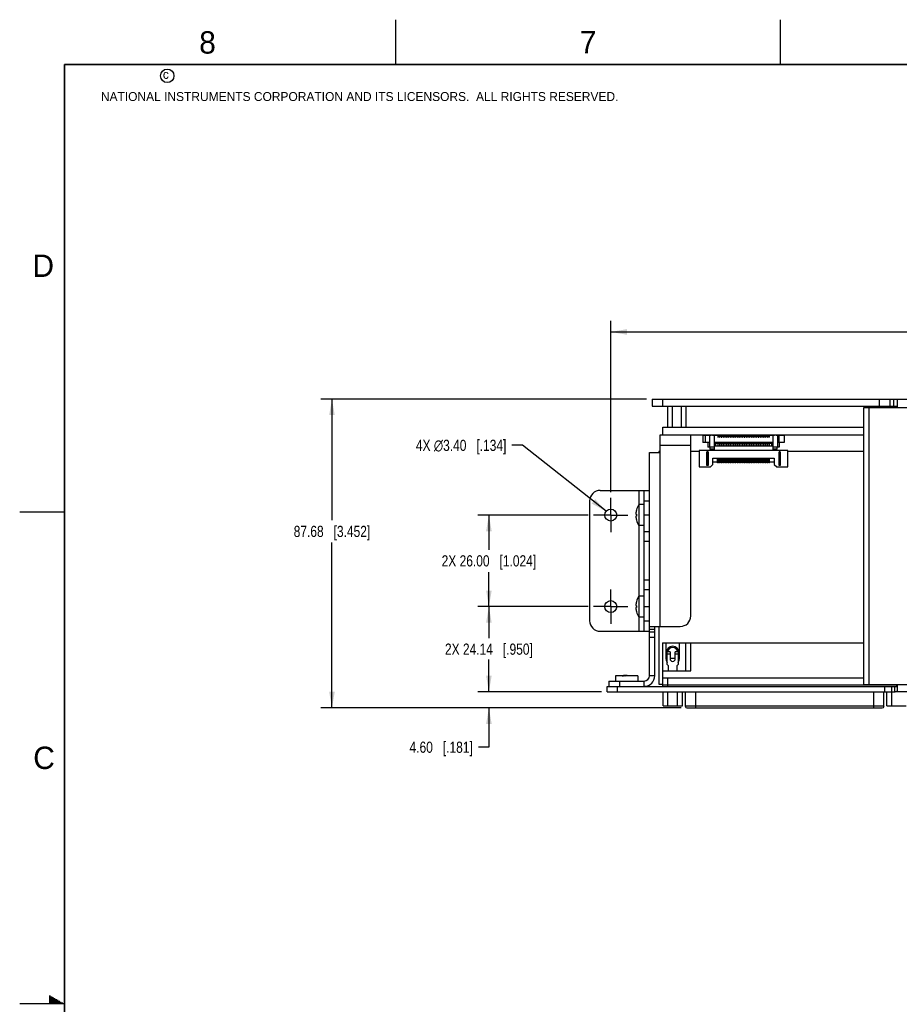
# Model space of a CAD drawing. Header units: inches. Extents: x 0 to 34, y 0 to 22.
# Tile 9 of 53: x 0 to 9.8, y 11 to 22. Entities that reach past the tile are written whole.
import ezdxf

# ---------------------------------------------------------------- set-up
doc = ezdxf.new("R2010")
doc.units = ezdxf.units.IN
doc.header["$LTSCALE"] = 1.87
doc.header["$MEASUREMENT"] = 0
doc.linetypes.add('CENTER', pattern=[0.6, 0.375, -0.075, 0.075, -0.075])
doc.layers.get('0').update_dxf_attribs({"linetype": 'CONTINUOUS'})
doc.layers.add('02___PRT_ALL_AXES', color=7, linetype='CONTINUOUS')
doc.layers.add('DIMENSIONS', color=7, linetype='CONTINUOUS')
doc.styles.get("Standard").update_dxf_attribs({"font": 'txt', "width": 0.8})
doc.styles.add('TEXTSTYLE_2', font='txt')
doc.dimstyles.new('DIMSTYLE_1', dxfattribs={"dimtxt": 0.125, "dimasz": 0.18, "dimexe": 0.125, "dimexo": 0.0625, "dimgap": 0.0625, "dimtad": 0, "dimtih": 1, "dimtoh": 1, "dimzin": 0, "dimdsep": 46, "dimtxsty": 'STANDARD', "dimblk": '_FILLED', "dimblk1": '_FILLED', "dimblk2": '_FILLED', "dimcen": 0.09, "dimazin": 0, "dimtp": 0.01, "dimtm": 0.01, "dimtfac": 1, "dimtofl": 0, "dimtmove": 0, "dimatfit": 3, "dimldrblk": '_FILLED', "dimfxl": 1, "dimtolj": 1, "dimtzin": 0, "dimarcsym": 0})
doc.dimstyles.new('DIMSTYLE_2', dxfattribs={"dimtxt": 0.125, "dimasz": 0.18, "dimexe": 0.125, "dimexo": 0.0625, "dimgap": 0.09, "dimtad": 0, "dimtih": 1, "dimtoh": 1, "dimzin": 0, "dimdsep": 46, "dimtxsty": 'STANDARD', "dimblk": '_FILLED', "dimblk1": '_FILLED', "dimblk2": '_FILLED', "dimcen": 0.09, "dimazin": 0, "dimtp": 0.01, "dimtm": 0.01, "dimtfac": 1, "dimtofl": 0, "dimtmove": 0, "dimatfit": 1, "dimldrblk": '_FILLED', "dimfxl": 1, "dimtolj": 1, "dimtzin": 0, "dimarcsym": 0})

# ---------------------------------------------------------------- blocks, each defined once
blk = doc.blocks.new('_FILLED')
at = {"color": 0, "linetype": 'BYBLOCK'}
blk.add_solid([(0, 0), (-1, 0.174), (-1, -0.174)], dxfattribs=at)
blk = doc.blocks.new('*D1')
at = {"layer": 'DIMENSIONS', "color": 2, "linetype": 'CONTINUOUS'}
for p, q in [((5.241, 14.489), (5.241, 14.849)), ((6.498, 14.489), (5.116, 14.489)), ((7.39, 14.308), (5.116, 14.308)), ((5.241, 14.308), (5.241, 13.869)), ((5.241, 13.869), (5.123, 13.869))]:
    blk.add_line(p, q, dxfattribs=at)
at = {"layer": 'DIMENSIONS', "color": 2, "linetype": 'CONTINUOUS', "xscale": 0.18, "yscale": 0.18, "zscale": 0.18}
for p, rotation in [((5.241, 14.489), 270), ((5.241, 14.308), 90)]:
    blk.add_blockref('_FILLED', p, dxfattribs=dict(at, rotation=rotation))
at = {"layer": 'DIMENSIONS', "color": 2, "linetype": 'CONTINUOUS', "insert": (5.061, 13.931), "char_height": 0.125, "width": 1.125, "attachment_point": 3, "line_spacing_factor": 0.9}
blk.add_mtext('4.60{\\ftxt.shx;\\W1.000000;\\H0.125000; }[.181]', dxfattribs=at)
blk = doc.blocks.new('*D2')
at = {"layer": 'DIMENSIONS', "color": 2, "linetype": 'CONTINUOUS'}
for p, q in [((6.348, 15.44), (5.116, 15.44)), ((5.241, 15.44), (5.241, 15.089)), ((5.241, 14.489), (5.241, 14.839)), ((6.498, 14.489), (5.116, 14.489))]:
    blk.add_line(p, q, dxfattribs=at)
at = {"layer": 'DIMENSIONS', "color": 2, "linetype": 'CONTINUOUS', "xscale": 0.18, "yscale": 0.18, "zscale": 0.18}
for p, rotation in [((5.241, 15.44), 90), ((5.241, 14.489), 270)]:
    blk.add_blockref('_FILLED', p, dxfattribs=dict(at, rotation=rotation))
at = {"layer": 'DIMENSIONS', "color": 2, "linetype": 'CONTINUOUS', "insert": (5.241, 15.027), "char_height": 0.125, "width": 1.525, "attachment_point": 2, "line_spacing_factor": 0.9}
blk.add_mtext('2X 24.14{\\ftxt.shx;\\W1.000000;\\H0.125000; }[.950]', dxfattribs=at)
blk = doc.blocks.new('*D3')
at = {"layer": 'DIMENSIONS', "color": 2, "linetype": 'CONTINUOUS'}
for p, q in [((6.348, 16.463), (5.116, 16.463)), ((5.241, 16.463), (5.241, 16.076)), ((5.241, 15.44), (5.241, 15.826)), ((6.348, 15.44), (5.116, 15.44))]:
    blk.add_line(p, q, dxfattribs=at)
at = {"layer": 'DIMENSIONS', "color": 2, "linetype": 'CONTINUOUS', "xscale": 0.18, "yscale": 0.18, "zscale": 0.18}
for p, rotation in [((5.241, 16.463), 90), ((5.241, 15.44), 270)]:
    blk.add_blockref('_FILLED', p, dxfattribs=dict(at, rotation=rotation))
at = {"layer": 'DIMENSIONS', "color": 2, "linetype": 'CONTINUOUS', "insert": (5.241, 16.014), "char_height": 0.125, "width": 1.625, "attachment_point": 2, "line_spacing_factor": 0.9}
blk.add_mtext('2X 26.00{\\ftxt.shx;\\W1.000000;\\H0.125000; }[1.024]', dxfattribs=at)
blk = doc.blocks.new('*D4')
at = {"layer": 'DIMENSIONS', "color": 2, "linetype": 'CONTINUOUS'}
for p, q in [((7, 17.76), (3.363, 17.76)), ((3.488, 17.76), (3.488, 16.406)), ((3.488, 14.308), (3.488, 16.156)), ((7.39, 14.308), (3.363, 14.308))]:
    blk.add_line(p, q, dxfattribs=at)
at = {"layer": 'DIMENSIONS', "color": 2, "linetype": 'CONTINUOUS', "xscale": 0.18, "yscale": 0.18, "zscale": 0.18}
for p, rotation in [((3.488, 17.76), 90), ((3.488, 14.308), 270)]:
    blk.add_blockref('_FILLED', p, dxfattribs=dict(at, rotation=rotation))
at = {"layer": 'DIMENSIONS', "color": 2, "linetype": 'CONTINUOUS', "insert": (3.488, 16.343), "char_height": 0.125, "width": 1.325, "attachment_point": 2, "line_spacing_factor": 0.9}
blk.add_mtext('87.68{\\ftxt.shx;\\W1.000000;\\H0.125000; }[3.452]', dxfattribs=at)
blk = doc.blocks.new('*D5')
at = {"layer": 'DIMENSIONS', "color": 2, "linetype": 'CONTINUOUS'}
for p, q in [((5.616, 17.243), (5.498, 17.243)), ((6.55, 16.505), (5.616, 17.243))]:
    blk.add_line(p, q, dxfattribs=at)
at = {"layer": 'DIMENSIONS', "color": 2, "linetype": 'CONTINUOUS', "xscale": 0.18, "yscale": 0.18, "zscale": 0.18, "rotation": 321.6789410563}
blk.add_blockref('_FILLED', (6.55, 16.505), dxfattribs=at)
at = {"layer": 'DIMENSIONS', "color": 2, "linetype": 'CONTINUOUS', "insert": (5.436, 17.305), "char_height": 0.125, "width": 1.59167, "attachment_point": 3, "line_spacing_factor": 0.9}
blk.add_mtext('4X \\fgdt;{\\fgdt;n}\\ftxt;3.40{\\ftxt.shx;\\W1.000000;\\H0.125000; }[.134]', dxfattribs=at)
blk = doc.blocks.new('*D6')
at = {"layer": 'DIMENSIONS', "color": 2, "linetype": 'CONTINUOUS'}
for p, q in [((6.602, 16.718), (6.602, 18.635)), ((16.303, 16.718), (16.303, 18.635)), ((6.602, 18.51), (10.527, 18.51)), ((16.303, 18.51), (12.377, 18.51))]:
    blk.add_line(p, q, dxfattribs=at)
at = {"layer": 'DIMENSIONS', "color": 2, "linetype": 'CONTINUOUS', "xscale": 0.18, "yscale": 0.18, "zscale": 0.18, "rotation": 180}
blk.add_blockref('_FILLED', (6.602, 18.51), dxfattribs=at)
at = {"layer": 'DIMENSIONS', "color": 2, "linetype": 'CONTINUOUS', "xscale": 0.18, "yscale": 0.18, "zscale": 0.18}
blk.add_blockref('_FILLED', (16.303, 18.51), dxfattribs=at)
at = {"layer": 'DIMENSIONS', "color": 2, "linetype": 'CONTINUOUS', "insert": (11.452, 18.573), "char_height": 0.125, "width": 1.725, "attachment_point": 2, "line_spacing_factor": 0.9}
blk.add_mtext('2X 246.40{\\ftxt.shx;\\W1.000000;\\H0.125000; }[9.701]', dxfattribs=at)

msp = doc.modelspace()

# ---------------------------------------------------------------- linework, layer by layer
at = {"color": 2, "linetype": 'CONTINUOUS'}
for p, q in [((4.2, 21.5), (4.2, 22)), ((8.5, 21.5), (8.5, 22)), ((0, 16.5), (0.5, 16.5)), ((0.33, 11.09), (0.344, 11.09)), ((0.33, 11.08), (0.361, 11.08)), ((0.33, 11.07), (0.379, 11.07)), ((0.33, 11.06), (0.396, 11.06)), ((0.33, 11.05), (0.413, 11.05)), ((0.33, 11.04), (0.431, 11.04)), ((0.33, 11.03), (0.448, 11.03)), ((0.33, 11.02), (0.465, 11.02)), ((0.33, 11.01), (0.483, 11.01)), ((0.5, 11), (0, 11))]:
    msp.add_line(p, q, dxfattribs=at)
at = {"color": 7, "linetype": 'CONTINUOUS'}
for p, q in [((7.063, 17.76), (7.063, 17.681)), ((7.063, 17.76), (9.762, 17.76)), ((7.181, 17.76), (7.181, 17.681)), ((9.604, 17.681), (9.604, 17.76)), ((9.723, 17.681), (9.723, 17.76)), ((9.762, 17.76), (9.762, 17.681)), ((9.801, 17.76), (10.195, 17.76)), ((9.801, 17.749), (9.801, 17.662)), ((7.236, 17.681), (7.236, 17.445)), ((7.287, 17.681), (7.287, 17.445)), ((7.389, 17.681), (7.389, 17.445)), ((7.441, 17.681), (7.441, 17.445)), ((9.425, 17.662), (9.425, 14.568)), ((10.409, 17.662), (9.425, 17.662)), ((9.484, 17.662), (9.484, 14.568)), ((7.185, 17.36), (7.185, 17.445)), ((7.185, 17.445), (9.425, 17.445)), ((7.153, 15.218), (7.153, 17.36)), ((7.153, 17.36), (9.425, 17.36)), ((7.496, 15.336), (7.496, 17.36)), ((7.631, 17.352), (7.631, 17.274)), ((7.722, 17.352), (7.631, 17.352)), ((7.656, 17.352), (7.656, 17.274)), ((7.666, 17.36), (7.666, 17.352)), ((7.706, 17.352), (7.706, 17.224)), ((7.709, 17.36), (7.709, 17.352)), ((7.722, 17.352), (7.722, 17.36)), ((7.74, 17.36), (7.74, 17.352)), ((7.798, 17.352), (7.74, 17.352)), ((7.757, 17.352), (7.757, 17.187)), ((7.798, 17.36), (7.798, 17.333)), ((7.798, 17.335), (7.802, 17.335)), ((7.802, 17.333), (7.798, 17.333)), ((7.802, 17.36), (7.802, 17.333)), ((7.817, 17.352), (7.802, 17.352)), ((7.817, 17.36), (7.817, 17.333)), ((7.817, 17.335), (7.822, 17.335)), ((7.822, 17.333), (7.817, 17.333)), ((7.822, 17.36), (7.822, 17.333)), ((7.837, 17.352), (7.822, 17.352)), ((7.837, 17.36), (7.837, 17.333)), ((7.837, 17.335), (7.842, 17.335)), ((7.842, 17.333), (7.837, 17.333)), ((7.842, 17.36), (7.842, 17.333)), ((7.857, 17.352), (7.842, 17.352)), ((7.857, 17.36), (7.857, 17.333)), ((7.857, 17.335), (7.861, 17.335)), ((7.861, 17.333), (7.857, 17.333)), ((7.861, 17.36), (7.861, 17.333)), ((7.876, 17.352), (7.861, 17.352)), ((7.876, 17.36), (7.876, 17.333)), ((7.876, 17.335), (7.881, 17.335)), ((7.881, 17.333), (7.876, 17.333)), ((7.881, 17.36), (7.881, 17.333)), ((7.896, 17.352), (7.881, 17.352)), ((7.896, 17.36), (7.896, 17.333)), ((7.896, 17.335), (7.901, 17.335)), ((7.901, 17.333), (7.896, 17.333)), ((7.901, 17.36), (7.901, 17.333)), ((7.916, 17.352), (7.901, 17.352)), ((7.916, 17.36), (7.916, 17.333)), ((7.916, 17.335), (7.921, 17.335)), ((7.921, 17.333), (7.916, 17.333)), ((7.921, 17.36), (7.921, 17.333)), ((7.935, 17.352), (7.921, 17.352)), ((7.935, 17.36), (7.935, 17.333)), ((7.935, 17.335), (7.94, 17.335)), ((7.94, 17.333), (7.935, 17.333)), ((7.94, 17.36), (7.94, 17.333)), ((7.955, 17.352), (7.94, 17.352)), ((7.955, 17.36), (7.955, 17.333)), ((7.955, 17.335), (7.96, 17.335)), ((7.96, 17.333), (7.955, 17.333)), ((7.96, 17.36), (7.96, 17.333)), ((7.975, 17.352), (7.96, 17.352)), ((7.975, 17.36), (7.975, 17.333)), ((7.975, 17.335), (7.98, 17.335)), ((7.98, 17.333), (7.975, 17.333)), ((7.98, 17.36), (7.98, 17.333)), ((7.995, 17.352), (7.98, 17.352)), ((7.995, 17.36), (7.995, 17.333)), ((7.995, 17.335), (7.999, 17.335)), ((7.999, 17.333), (7.995, 17.333)), ((7.999, 17.36), (7.999, 17.333)), ((8.014, 17.352), (7.999, 17.352)), ((8.014, 17.36), (8.014, 17.333)), ((8.014, 17.335), (8.019, 17.335)), ((8.019, 17.333), (8.014, 17.333)), ((8.019, 17.36), (8.019, 17.333)), ((8.034, 17.352), (8.019, 17.352)), ((8.034, 17.36), (8.034, 17.333)), ((8.034, 17.335), (8.039, 17.335)), ((8.039, 17.333), (8.034, 17.333)), ((8.039, 17.36), (8.039, 17.333)), ((8.054, 17.352), (8.039, 17.352)), ((8.054, 17.36), (8.054, 17.333)), ((8.054, 17.335), (8.058, 17.335)), ((8.058, 17.333), (8.054, 17.333)), ((8.058, 17.36), (8.058, 17.333)), ((8.073, 17.352), (8.058, 17.352)), ((8.073, 17.36), (8.073, 17.333)), ((8.073, 17.335), (8.078, 17.335)), ((8.078, 17.333), (8.073, 17.333)), ((8.078, 17.36), (8.078, 17.333)), ((8.093, 17.352), (8.078, 17.352)), ((8.093, 17.36), (8.093, 17.333)), ((8.093, 17.335), (8.098, 17.335)), ((8.098, 17.333), (8.093, 17.333)), ((8.098, 17.36), (8.098, 17.333)), ((8.113, 17.352), (8.098, 17.352)), ((8.113, 17.36), (8.113, 17.333)), ((8.113, 17.335), (8.117, 17.335)), ((8.117, 17.333), (8.113, 17.333)), ((8.117, 17.36), (8.117, 17.333)), ((8.132, 17.352), (8.117, 17.352)), ((8.132, 17.36), (8.132, 17.333)), ((8.132, 17.335), (8.137, 17.335)), ((8.137, 17.333), (8.132, 17.333)), ((8.137, 17.36), (8.137, 17.333)), ((8.152, 17.352), (8.137, 17.352)), ((8.152, 17.36), (8.152, 17.333)), ((8.152, 17.335), (8.157, 17.335)), ((8.157, 17.333), (8.152, 17.333)), ((8.157, 17.36), (8.157, 17.333)), ((8.172, 17.352), (8.157, 17.352)), ((8.166, 17.36), (8.166, 17.352)), ((8.172, 17.36), (8.172, 17.333)), ((8.172, 17.335), (8.176, 17.335)), ((8.176, 17.333), (8.172, 17.333)), ((8.176, 17.36), (8.176, 17.333)), ((8.191, 17.352), (8.176, 17.352)), ((8.191, 17.36), (8.191, 17.333)), ((8.191, 17.335), (8.196, 17.335)), ((8.196, 17.333), (8.191, 17.333)), ((8.196, 17.36), (8.196, 17.333)), ((8.211, 17.352), (8.196, 17.352)), ((8.209, 17.36), (8.209, 17.352)), ((8.211, 17.36), (8.211, 17.333)), ((8.211, 17.335), (8.216, 17.335)), ((8.216, 17.333), (8.211, 17.333)), ((8.216, 17.36), (8.216, 17.333)), ((8.231, 17.352), (8.216, 17.352)), ((8.231, 17.36), (8.231, 17.333)), ((8.231, 17.335), (8.235, 17.335)), ((8.235, 17.333), (8.231, 17.333)), ((8.235, 17.36), (8.235, 17.333)), ((8.25, 17.352), (8.235, 17.352)), ((8.25, 17.36), (8.25, 17.333)), ((8.25, 17.335), (8.255, 17.335)), ((8.255, 17.333), (8.25, 17.333)), ((8.255, 17.36), (8.255, 17.333)), ((8.27, 17.352), (8.255, 17.352)), ((8.27, 17.36), (8.27, 17.333)), ((8.27, 17.335), (8.275, 17.335)), ((8.275, 17.333), (8.27, 17.333)), ((8.275, 17.36), (8.275, 17.333)), ((8.29, 17.352), (8.275, 17.352)), ((8.29, 17.36), (8.29, 17.333)), ((8.29, 17.335), (8.295, 17.335)), ((8.295, 17.333), (8.29, 17.333)), ((8.295, 17.36), (8.295, 17.333)), ((8.309, 17.352), (8.295, 17.352)), ((8.309, 17.36), (8.309, 17.333)), ((8.309, 17.335), (8.314, 17.335)), ((8.314, 17.333), (8.309, 17.333)), ((8.314, 17.36), (8.314, 17.333)), ((8.329, 17.352), (8.314, 17.352)), ((8.329, 17.36), (8.329, 17.333)), ((8.329, 17.335), (8.334, 17.335)), ((8.334, 17.333), (8.329, 17.333)), ((8.334, 17.36), (8.334, 17.333)), ((8.349, 17.352), (8.334, 17.352)), ((8.349, 17.36), (8.349, 17.333)), ((8.349, 17.335), (8.354, 17.335)), ((8.354, 17.333), (8.349, 17.333)), ((8.354, 17.36), (8.354, 17.333)), ((8.369, 17.352), (8.354, 17.352)), ((8.369, 17.36), (8.369, 17.333)), ((8.369, 17.335), (8.373, 17.335)), ((8.373, 17.333), (8.369, 17.333)), ((8.373, 17.36), (8.373, 17.333)), ((8.431, 17.352), (8.373, 17.352)), ((8.414, 17.352), (8.414, 17.187)), ((8.431, 17.352), (8.431, 17.36)), ((8.449, 17.36), (8.449, 17.352)), ((8.54, 17.352), (8.449, 17.352)), ((8.465, 17.352), (8.465, 17.224)), ((8.481, 17.352), (8.481, 17.274)), ((8.54, 17.352), (8.54, 17.274)), ((7.153, 17.173), (7.139, 17.173)), ((7.496, 17.242), (7.153, 17.242)), ((7.591, 17.173), (7.496, 17.173)), ((7.591, 17.185), (7.591, 17.002)), ((7.78, 17.185), (7.591, 17.185)), ((7.706, 17.274), (7.631, 17.274)), ((7.675, 17.171), (7.675, 17.016)), ((7.689, 17.171), (7.675, 17.171)), ((7.677, 17.016), (7.677, 17.171)), ((7.686, 17.274), (7.686, 17.224)), ((7.757, 17.224), (7.686, 17.224)), ((7.687, 17.016), (7.687, 17.171)), ((7.689, 17.171), (7.689, 17.016)), ((7.71, 17.224), (7.71, 17.199)), ((7.757, 17.199), (7.71, 17.199)), ((7.743, 17.185), (7.743, 17.199)), ((8.414, 17.274), (7.757, 17.274)), ((7.757, 17.264), (7.772, 17.264)), ((7.757, 17.236), (8.414, 17.236)), ((7.757, 17.187), (8.414, 17.187)), ((7.767, 17.274), (7.767, 17.264)), ((7.767, 17.266), (7.798, 17.266)), ((7.772, 17.264), (7.772, 17.236)), ((7.78, 17.187), (7.78, 17.185)), ((7.798, 17.274), (7.798, 17.236)), ((7.798, 17.246), (7.802, 17.246)), ((7.802, 17.236), (7.802, 17.274)), ((7.802, 17.266), (7.817, 17.266)), ((7.817, 17.274), (7.817, 17.236)), ((7.817, 17.246), (7.822, 17.246)), ((7.822, 17.236), (7.822, 17.274)), ((7.822, 17.266), (7.837, 17.266)), ((7.837, 17.274), (7.837, 17.236)), ((7.837, 17.246), (7.842, 17.246)), ((7.842, 17.236), (7.842, 17.274)), ((7.842, 17.266), (7.857, 17.266)), ((7.857, 17.274), (7.857, 17.236)), ((7.857, 17.246), (7.861, 17.246)), ((7.861, 17.236), (7.861, 17.274)), ((7.861, 17.266), (7.876, 17.266)), ((7.876, 17.274), (7.876, 17.236)), ((7.876, 17.246), (7.881, 17.246)), ((7.881, 17.236), (7.881, 17.274)), ((7.881, 17.266), (7.896, 17.266)), ((7.896, 17.274), (7.896, 17.236)), ((7.896, 17.246), (7.901, 17.246)), ((7.901, 17.236), (7.901, 17.274)), ((7.901, 17.266), (7.916, 17.266)), ((7.916, 17.274), (7.916, 17.236)), ((7.916, 17.246), (7.921, 17.246)), ((7.921, 17.236), (7.921, 17.274)), ((7.921, 17.266), (7.935, 17.266)), ((7.935, 17.274), (7.935, 17.236)), ((7.935, 17.246), (7.94, 17.246)), ((7.94, 17.236), (7.94, 17.274)), ((7.94, 17.266), (7.955, 17.266)), ((7.955, 17.274), (7.955, 17.236)), ((7.955, 17.246), (7.96, 17.246)), ((7.96, 17.236), (7.96, 17.274)), ((7.96, 17.266), (7.975, 17.266)), ((7.975, 17.274), (7.975, 17.236)), ((7.975, 17.246), (7.98, 17.246)), ((7.98, 17.236), (7.98, 17.274)), ((7.98, 17.266), (7.995, 17.266)), ((7.995, 17.274), (7.995, 17.236)), ((7.995, 17.246), (7.999, 17.246)), ((7.999, 17.236), (7.999, 17.274)), ((7.999, 17.266), (8.014, 17.266)), ((8.014, 17.274), (8.014, 17.236)), ((8.014, 17.246), (8.019, 17.246)), ((8.019, 17.236), (8.019, 17.274)), ((8.019, 17.266), (8.034, 17.266)), ((8.034, 17.274), (8.034, 17.236)), ((8.034, 17.246), (8.039, 17.246)), ((8.039, 17.236), (8.039, 17.274)), ((8.039, 17.266), (8.054, 17.266)), ((8.054, 17.274), (8.054, 17.236)), ((8.054, 17.246), (8.058, 17.246)), ((8.058, 17.236), (8.058, 17.274)), ((8.058, 17.266), (8.073, 17.266)), ((8.073, 17.274), (8.073, 17.236)), ((8.073, 17.246), (8.078, 17.246)), ((8.078, 17.236), (8.078, 17.274)), ((8.078, 17.266), (8.093, 17.266)), ((8.093, 17.274), (8.093, 17.236)), ((8.093, 17.246), (8.098, 17.246)), ((8.098, 17.236), (8.098, 17.274)), ((8.098, 17.266), (8.113, 17.266)), ((8.113, 17.274), (8.113, 17.236)), ((8.113, 17.246), (8.117, 17.246)), ((8.117, 17.236), (8.117, 17.274)), ((8.117, 17.266), (8.132, 17.266)), ((8.132, 17.274), (8.132, 17.236)), ((8.132, 17.246), (8.137, 17.246)), ((8.137, 17.236), (8.137, 17.274)), ((8.137, 17.266), (8.152, 17.266)), ((8.152, 17.274), (8.152, 17.236)), ((8.152, 17.246), (8.157, 17.246)), ((8.157, 17.236), (8.157, 17.274)), ((8.157, 17.266), (8.172, 17.266)), ((8.172, 17.274), (8.172, 17.236)), ((8.172, 17.246), (8.176, 17.246)), ((8.176, 17.236), (8.176, 17.274)), ((8.176, 17.266), (8.191, 17.266)), ((8.191, 17.274), (8.191, 17.236)), ((8.191, 17.246), (8.196, 17.246)), ((8.196, 17.236), (8.196, 17.274)), ((8.196, 17.266), (8.211, 17.266)), ((8.211, 17.274), (8.211, 17.236)), ((8.211, 17.246), (8.216, 17.246)), ((8.216, 17.236), (8.216, 17.274)), ((8.216, 17.266), (8.231, 17.266)), ((8.231, 17.274), (8.231, 17.236)), ((8.231, 17.246), (8.235, 17.246)), ((8.235, 17.236), (8.235, 17.274)), ((8.235, 17.266), (8.25, 17.266)), ((8.25, 17.274), (8.25, 17.236)), ((8.25, 17.246), (8.255, 17.246)), ((8.255, 17.236), (8.255, 17.274)), ((8.255, 17.266), (8.27, 17.266)), ((8.27, 17.274), (8.27, 17.236)), ((8.27, 17.246), (8.275, 17.246)), ((8.275, 17.236), (8.275, 17.274)), ((8.275, 17.266), (8.29, 17.266)), ((8.29, 17.274), (8.29, 17.236)), ((8.29, 17.246), (8.295, 17.246)), ((8.295, 17.236), (8.295, 17.274)), ((8.295, 17.266), (8.309, 17.266)), ((8.309, 17.274), (8.309, 17.236)), ((8.309, 17.246), (8.314, 17.246)), ((8.314, 17.236), (8.314, 17.274)), ((8.314, 17.266), (8.329, 17.266)), ((8.329, 17.274), (8.329, 17.236)), ((8.329, 17.246), (8.334, 17.246)), ((8.334, 17.236), (8.334, 17.274)), ((8.334, 17.266), (8.349, 17.266)), ((8.349, 17.274), (8.349, 17.236)), ((8.349, 17.246), (8.354, 17.246)), ((8.354, 17.236), (8.354, 17.274)), ((8.354, 17.266), (8.369, 17.266)), ((8.357, 17.187), (8.357, 17.189)), ((8.357, 17.189), (8.385, 17.189)), ((8.369, 17.274), (8.369, 17.236)), ((8.369, 17.246), (8.373, 17.246)), ((8.371, 17.189), (8.371, 17.187)), ((8.373, 17.274), (8.373, 17.236)), ((8.373, 17.266), (8.398, 17.266)), ((8.385, 17.187), (8.385, 17.189)), ((8.391, 17.185), (8.391, 17.187)), ((8.58, 17.185), (8.391, 17.185)), ((8.398, 17.274), (8.398, 17.236)), ((8.485, 17.224), (8.414, 17.224)), ((8.461, 17.199), (8.414, 17.199)), ((8.428, 17.199), (8.428, 17.185)), ((8.461, 17.199), (8.461, 17.224)), ((8.54, 17.274), (8.465, 17.274)), ((8.482, 17.171), (8.482, 17.016)), ((8.496, 17.171), (8.482, 17.171)), ((8.484, 17.016), (8.484, 17.171)), ((8.485, 17.274), (8.485, 17.224)), ((8.494, 17.016), (8.494, 17.171)), ((8.496, 17.171), (8.496, 17.016)), ((8.58, 17.002), (8.58, 17.185)), ((9.425, 17.173), (8.58, 17.173)), ((7.035, 14.667), (7.035, 17.163)), ((7.035, 17.163), (7.153, 17.163)), ((7.689, 17.148), (7.675, 17.148)), ((7.677, 17.128), (7.675, 17.128)), ((7.677, 17.059), (7.675, 17.059)), ((7.687, 17.108), (7.677, 17.108)), ((7.687, 17.079), (7.677, 17.079)), ((7.689, 17.128), (7.687, 17.128)), ((7.689, 17.059), (7.687, 17.059)), ((7.743, 17.03), (7.743, 17.1)), ((7.743, 17.1), (8.428, 17.1)), ((7.796, 17.047), (7.796, 17.1)), ((7.804, 17.047), (7.804, 17.1)), ((7.816, 17.047), (7.816, 17.1)), ((7.824, 17.047), (7.824, 17.1)), ((7.835, 17.047), (7.835, 17.1)), ((7.843, 17.047), (7.843, 17.1)), ((7.855, 17.047), (7.855, 17.1)), ((7.863, 17.047), (7.863, 17.1)), ((7.875, 17.047), (7.875, 17.1)), ((7.883, 17.047), (7.883, 17.1)), ((7.895, 17.047), (7.895, 17.1)), ((7.902, 17.047), (7.902, 17.1)), ((7.914, 17.047), (7.914, 17.1)), ((7.922, 17.047), (7.922, 17.1)), ((7.934, 17.047), (7.934, 17.1)), ((7.942, 17.047), (7.942, 17.1)), ((7.954, 17.047), (7.954, 17.1)), ((7.961, 17.047), (7.961, 17.1)), ((7.973, 17.047), (7.973, 17.1)), ((7.981, 17.047), (7.981, 17.1)), ((7.993, 17.047), (7.993, 17.1)), ((8.001, 17.047), (8.001, 17.1)), ((8.013, 17.047), (8.013, 17.1)), ((8.021, 17.047), (8.021, 17.1)), ((8.032, 17.047), (8.032, 17.1)), ((8.04, 17.047), (8.04, 17.1)), ((8.052, 17.047), (8.052, 17.1)), ((8.06, 17.047), (8.06, 17.1)), ((8.072, 17.047), (8.072, 17.1)), ((8.08, 17.047), (8.08, 17.1)), ((8.091, 17.047), (8.091, 17.1)), ((8.099, 17.047), (8.099, 17.1)), ((8.111, 17.047), (8.111, 17.1)), ((8.119, 17.047), (8.119, 17.1)), ((8.131, 17.047), (8.131, 17.1)), ((8.139, 17.047), (8.139, 17.1)), ((8.15, 17.047), (8.15, 17.1)), ((8.158, 17.047), (8.158, 17.1)), ((8.17, 17.047), (8.17, 17.1)), ((8.178, 17.047), (8.178, 17.1)), ((8.19, 17.047), (8.19, 17.1)), ((8.198, 17.047), (8.198, 17.1)), ((8.209, 17.047), (8.209, 17.1)), ((8.217, 17.047), (8.217, 17.1)), ((8.229, 17.047), (8.229, 17.1)), ((8.237, 17.047), (8.237, 17.1)), ((8.249, 17.047), (8.249, 17.1)), ((8.257, 17.047), (8.257, 17.1)), ((8.269, 17.047), (8.269, 17.1)), ((8.276, 17.047), (8.276, 17.1)), ((8.288, 17.047), (8.288, 17.1)), ((8.296, 17.047), (8.296, 17.1)), ((8.308, 17.047), (8.308, 17.1)), ((8.316, 17.047), (8.316, 17.1)), ((8.328, 17.047), (8.328, 17.1)), ((8.335, 17.047), (8.335, 17.1)), ((8.347, 17.047), (8.347, 17.1)), ((8.355, 17.047), (8.355, 17.1)), ((8.367, 17.047), (8.367, 17.1)), ((8.375, 17.047), (8.375, 17.1)), ((8.428, 17.1), (8.428, 17.03)), ((8.496, 17.148), (8.482, 17.148)), ((8.484, 17.128), (8.482, 17.128)), ((8.484, 17.059), (8.482, 17.059)), ((8.494, 17.108), (8.484, 17.108)), ((8.494, 17.079), (8.484, 17.079)), ((8.496, 17.128), (8.494, 17.128)), ((8.496, 17.059), (8.494, 17.059)), ((7.591, 17.002), (7.715, 17.002)), ((7.689, 17.039), (7.675, 17.039)), ((7.689, 17.016), (7.675, 17.016)), ((7.715, 17.002), (7.743, 17.03)), ((7.796, 17.055), (7.743, 17.055)), ((7.804, 17.047), (7.796, 17.047)), ((7.816, 17.055), (7.804, 17.055)), ((7.824, 17.047), (7.816, 17.047)), ((7.835, 17.055), (7.824, 17.055)), ((7.843, 17.047), (7.835, 17.047)), ((7.855, 17.055), (7.843, 17.055)), ((7.863, 17.047), (7.855, 17.047)), ((7.875, 17.055), (7.863, 17.055)), ((7.883, 17.047), (7.875, 17.047)), ((7.895, 17.055), (7.883, 17.055)), ((7.902, 17.047), (7.895, 17.047)), ((7.914, 17.055), (7.902, 17.055)), ((7.922, 17.047), (7.914, 17.047)), ((7.934, 17.055), (7.922, 17.055)), ((7.942, 17.047), (7.934, 17.047)), ((7.954, 17.055), (7.942, 17.055)), ((7.961, 17.047), (7.954, 17.047)), ((7.973, 17.055), (7.961, 17.055)), ((7.981, 17.047), (7.973, 17.047)), ((7.993, 17.055), (7.981, 17.055)), ((8.001, 17.047), (7.993, 17.047)), ((8.013, 17.055), (8.001, 17.055)), ((8.021, 17.047), (8.013, 17.047)), ((8.032, 17.055), (8.021, 17.055)), ((8.04, 17.047), (8.032, 17.047)), ((8.052, 17.055), (8.04, 17.055)), ((8.06, 17.047), (8.052, 17.047)), ((8.072, 17.055), (8.06, 17.055)), ((8.08, 17.047), (8.072, 17.047)), ((8.091, 17.055), (8.08, 17.055)), ((8.099, 17.047), (8.091, 17.047)), ((8.111, 17.055), (8.099, 17.055)), ((8.119, 17.047), (8.111, 17.047)), ((8.131, 17.055), (8.119, 17.055)), ((8.139, 17.047), (8.131, 17.047)), ((8.15, 17.055), (8.139, 17.055)), ((8.158, 17.047), (8.15, 17.047)), ((8.17, 17.055), (8.158, 17.055)), ((8.178, 17.047), (8.17, 17.047)), ((8.19, 17.055), (8.178, 17.055)), ((8.198, 17.047), (8.19, 17.047)), ((8.209, 17.055), (8.198, 17.055)), ((8.217, 17.047), (8.209, 17.047)), ((8.229, 17.055), (8.217, 17.055)), ((8.237, 17.047), (8.229, 17.047)), ((8.249, 17.055), (8.237, 17.055)), ((8.257, 17.047), (8.249, 17.047)), ((8.269, 17.055), (8.257, 17.055)), ((8.276, 17.047), (8.269, 17.047)), ((8.288, 17.055), (8.276, 17.055)), ((8.296, 17.047), (8.288, 17.047)), ((8.308, 17.055), (8.296, 17.055)), ((8.316, 17.047), (8.308, 17.047)), ((8.328, 17.055), (8.316, 17.055)), ((8.335, 17.047), (8.328, 17.047)), ((8.347, 17.055), (8.335, 17.055)), ((8.355, 17.047), (8.347, 17.047)), ((8.367, 17.055), (8.355, 17.055)), ((8.375, 17.047), (8.367, 17.047)), ((8.428, 17.055), (8.375, 17.055)), ((8.428, 17.03), (8.456, 17.002)), ((8.456, 17.002), (8.58, 17.002)), ((8.496, 17.039), (8.482, 17.039)), ((8.496, 17.016), (8.482, 17.016)), ((6.484, 16.739), (7.035, 16.739)), ((6.917, 16.739), (6.917, 16.581)), ((6.976, 15.164), (6.976, 16.739)), ((6.366, 16.621), (6.366, 15.282)), ((6.976, 16.621), (7.035, 16.621)), ((6.889, 16.52), (6.889, 16.52)), ((6.917, 16.581), (6.917, 16.345)), ((6.976, 16.581), (6.917, 16.581)), ((6.884, 16.474), (6.889, 16.474)), ((6.889, 16.453), (6.884, 16.452)), ((6.889, 16.406), (6.889, 16.406)), ((7.035, 16.463), (6.976, 16.463)), ((6.917, 16.345), (6.917, 15.558)), ((6.976, 16.345), (6.917, 16.345)), ((7.035, 16.276), (6.976, 16.276)), ((7.035, 16.166), (6.976, 16.166)), ((7.035, 15.736), (6.976, 15.736)), ((6.917, 15.558), (6.917, 15.321)), ((6.976, 15.558), (6.917, 15.558)), ((7.035, 15.626), (6.976, 15.626)), ((6.884, 15.451), (6.889, 15.45)), ((6.889, 15.429), (6.884, 15.429)), ((6.889, 15.497), (6.889, 15.497)), ((7.035, 15.439), (6.976, 15.439)), ((6.889, 15.383), (6.889, 15.382)), ((6.917, 15.321), (6.917, 15.164)), ((6.976, 15.321), (6.917, 15.321)), ((6.976, 15.282), (7.035, 15.282)), ((7.035, 15.188), (7.094, 15.188)), ((7.044, 15.218), (7.378, 15.218)), ((6.484, 15.164), (7.035, 15.164)), ((7.035, 15.159), (7.094, 15.159)), ((7.035, 15.1), (7.094, 15.1)), ((7.179, 15.037), (7.179, 14.564)), ((7.179, 15.037), (9.425, 15.037)), ((7.221, 14.852), (7.221, 15.037)), ((7.367, 15.037), (7.367, 14.852)), ((7.437, 15.037), (7.437, 14.724)), ((7.497, 14.724), (7.497, 15.037)), ((7.233, 14.793), (7.233, 14.935)), ((7.264, 14.935), (7.233, 14.935)), ((7.233, 14.912), (7.264, 14.912)), ((7.264, 14.935), (7.264, 14.857)), ((7.323, 14.857), (7.323, 14.935)), ((7.355, 14.935), (7.323, 14.935)), ((7.323, 14.912), (7.355, 14.912)), ((7.355, 14.935), (7.355, 14.793)), ((7.233, 14.793), (7.247, 14.779)), ((7.247, 14.724), (7.247, 14.779)), ((7.341, 14.779), (7.355, 14.793)), ((7.341, 14.779), (7.341, 14.724)), ((6.655, 14.667), (6.655, 14.607)), ((6.903, 14.667), (6.655, 14.667)), ((6.731, 14.667), (6.735, 14.671)), ((6.731, 14.667), (6.731, 14.667)), ((6.731, 14.667), (6.732, 14.667)), ((6.735, 14.671), (6.824, 14.671)), ((6.787, 14.669), (6.752, 14.669)), ((6.753, 14.667), (6.787, 14.669)), ((6.771, 14.667), (6.787, 14.669)), ((6.828, 14.667), (6.824, 14.671)), ((6.903, 14.667), (6.903, 14.607)), ((7.094, 14.667), (7.035, 14.667)), ((7.179, 14.724), (7.497, 14.724)), ((7.179, 14.643), (9.425, 14.643)), ((7.238, 14.548), (7.238, 14.643)), ((6.561, 14.489), (6.561, 14.548)), ((6.582, 14.607), (6.582, 14.548)), ((6.582, 14.607), (6.976, 14.607)), ((6.679, 14.489), (6.679, 14.548)), ((6.7, 14.607), (6.7, 14.548)), ((6.976, 14.548), (6.976, 14.607)), ((7.139, 14.573), (7.179, 14.573)), ((7.179, 14.564), (7.179, 14.548)), ((7.179, 14.564), (9.801, 14.564)), ((9.425, 14.568), (10.409, 14.568)), ((9.663, 14.489), (9.663, 14.548)), ((9.742, 14.489), (9.742, 14.548)), ((9.772, 14.548), (9.772, 14.489)), ((9.801, 14.568), (9.801, 14.498)), ((6.561, 14.489), (9.772, 14.489)), ((7.186, 14.33), (7.186, 14.489)), ((7.24, 14.33), (7.24, 14.489)), ((7.348, 14.33), (7.348, 14.489)), ((7.402, 14.33), (7.402, 14.489)), ((7.433, 14.489), (7.433, 14.328)), ((7.551, 14.308), (7.551, 14.489)), ((9.536, 14.489), (9.536, 14.308)), ((9.654, 14.328), (9.654, 14.489)), ((9.686, 14.33), (9.686, 14.489)), ((9.741, 14.33), (9.741, 14.489)), ((10.195, 14.489), (9.801, 14.489)), ((7.186, 14.33), (7.402, 14.33)), ((9.654, 14.328), (7.433, 14.328)), ((7.453, 14.308), (9.635, 14.308)), ((9.686, 14.33), (9.902, 14.33))]:
    msp.add_line(p, q, dxfattribs=at)
at = {"color": 3, "linetype": 'CONTINUOUS'}
for p, q in [((7.063, 17.681), (9.801, 17.681)), ((7.094, 14.667), (7.094, 15.188)), ((6.561, 14.548), (9.801, 14.548))]:
    msp.add_line(p, q, dxfattribs=at)
at = {"color": 7, "linetype": 'CONTINUOUS', "const_width": 0.02}
for points in [[(0.5, 21.5), (0.5, 0.5)], [(33.5, 21.5), (0.5, 21.5)]]:
    msp.add_lwpolyline(points, dxfattribs=at)
at = {"color": 2, "linetype": 'CONTINUOUS'}
msp.add_circle((1.648, 21.373), 0.0754, dxfattribs=at)
at = {"color": 7, "linetype": 'CONTINUOUS'}
for centre, radius, start, end in [((6.484, 16.621), 0.118, 90, 180), ((7.099, 16.463), 0.217, 167.7126, 168.365), ((7.099, 16.463), 0.217, 166.8989, 167.7125), ((7.099, 16.463), 0.217, 164.7844, 166.3193), ((7.099, 16.463), 0.217, 166.3193, 166.8989), ((7.098, 16.463), 0.217, 146.9443, 164.7059), ((7.045, 16.476), 0.162, 173.464, 177.8467), ((7.045, 16.45), 0.162, 182.1554, 186.534), ((7.099, 16.463), 0.217, 170.1087, 171.1291), ((7.044, 16.476), 0.161, 172.7974, 173.4631), ((7.044, 16.45), 0.161, 186.5369, 187.2026), ((7.099, 16.463), 0.217, 188.8709, 189.8913), ((7.099, 16.463), 0.217, 168.9728, 169.6752), ((7.099, 16.463), 0.217, 169.6752, 170.1087), ((7.099, 16.463), 0.217, 189.8913, 190.3248), ((7.099, 16.463), 0.217, 190.3248, 191.0272), ((7.099, 16.463), 0.217, 168.365, 168.9728), ((7.099, 16.463), 0.217, 191.0272, 191.635), ((7.099, 16.463), 0.217, 191.635, 192.2874), ((7.099, 16.463), 0.217, 192.2875, 193.1011), ((7.099, 16.463), 0.217, 193.1011, 193.6807), ((7.099, 16.463), 0.217, 193.6807, 195.2156), ((7.127, 16.463), 0.238, 177.4552, 182.5448), ((7.098, 16.463), 0.217, 195.2941, 213.0557), ((7.098, 15.44), 0.217, 146.9443, 164.7059), ((7.045, 15.453), 0.162, 173.464, 177.8467), ((7.045, 15.426), 0.162, 182.1554, 186.534), ((7.099, 15.44), 0.217, 170.1087, 171.1291), ((7.044, 15.453), 0.161, 172.7974, 173.4631), ((7.044, 15.426), 0.161, 186.5369, 187.2026), ((7.099, 15.44), 0.217, 168.9728, 169.6752), ((7.099, 15.44), 0.217, 169.6752, 170.1087), ((7.099, 15.44), 0.217, 167.7126, 168.365), ((7.099, 15.44), 0.217, 168.365, 168.9728), ((7.099, 15.44), 0.217, 166.8989, 167.7125), ((7.099, 15.44), 0.217, 164.7844, 166.3193), ((7.099, 15.44), 0.217, 166.3193, 166.8989), ((7.127, 15.44), 0.238, 177.4552, 182.5448), ((7.099, 15.44), 0.217, 188.8709, 189.8913), ((7.099, 15.44), 0.217, 189.8913, 190.3248), ((7.099, 15.44), 0.217, 190.3248, 191.0272), ((7.099, 15.44), 0.217, 191.0272, 191.635), ((7.099, 15.44), 0.217, 191.635, 192.2874), ((7.099, 15.44), 0.217, 192.2875, 193.1011), ((7.099, 15.44), 0.217, 193.1011, 193.6807), ((7.099, 15.44), 0.217, 193.6807, 195.2156), ((7.098, 15.44), 0.217, 195.2941, 213.0557), ((7.378, 15.336), 0.118, 270, 360), ((6.484, 15.282), 0.118, 180, 270), ((7.294, 14.924), 0.0728, 0, 180), ((7.294, 14.857), 0.0295, 180, 360), ((7.294, 14.852), 0.0728, 180, 213.0875), ((7.294, 14.852), 0.0728, 326.9125, 360), ((6.976, 14.667), 0.0591, 270, 360), ((7.453, 14.328), 0.0197, 180, 270), ((9.635, 14.328), 0.0197, 270, 360)]:
    msp.add_arc(centre, radius, start, end, dxfattribs=at)
at = {"color": 3, "linetype": 'CONTINUOUS'}
msp.add_arc((6.976, 14.667), 0.118, 270, 360, dxfattribs=at)
at = {"color": 7, "linetype": 'CONTINUOUS'}
for points, knots in [([(9.762, 17.76), (9.766, 17.76), (9.773, 17.76), (9.784, 17.76), (9.792, 17.759), (9.799, 17.756), (9.801, 17.751), (9.801, 17.749)], [0, 0, 0, 0, 0.280367, 0.491607, 0.688947, 0.845766, 1, 1, 1, 1]), ([(6.883, 16.483), (6.883, 16.482), (6.884, 16.479), (6.884, 16.476), (6.884, 16.474)], [0, 0, 0, 0, 0.247726, 1, 1, 1, 1]), ([(6.884, 16.452), (6.884, 16.452), (6.884, 16.449), (6.883, 16.446), (6.883, 16.444)], [0, 0, 0, 0, 0.252686, 1, 1, 1, 1]), ([(6.883, 15.459), (6.883, 15.458), (6.884, 15.455), (6.884, 15.453), (6.884, 15.451)], [0, 0, 0, 0, 0.247726, 1, 1, 1, 1]), ([(6.884, 15.429), (6.884, 15.428), (6.884, 15.425), (6.883, 15.422), (6.883, 15.42)], [0, 0, 0, 0, 0.252686, 1, 1, 1, 1]), ([(7.035, 15.188), (7.035, 15.19), (7.035, 15.193), (7.035, 15.198), (7.035, 15.204), (7.036, 15.21), (7.037, 15.214), (7.039, 15.216), (7.041, 15.217), (7.043, 15.218), (7.044, 15.218)], [0, 0, 0, 0, 0.136881, 0.275719, 0.485481, 0.683175, 0.77035, 0.846782, 0.918339, 1, 1, 1, 1]), ([(6.752, 14.669), (6.751, 14.669), (6.748, 14.669), (6.744, 14.668), (6.74, 14.668), (6.737, 14.668), (6.735, 14.668), (6.734, 14.668), (6.733, 14.668), (6.732, 14.667), (6.732, 14.667), (6.731, 14.667), (6.731, 14.667), (6.731, 14.667)], [0, 0, 0, 0, 0.21136, 0.402154, 0.569454, 0.7112, 0.826052, 0.873029, 0.912872, 0.94549, 0.970823, 0.988898, 1, 1, 1, 1]), ([(6.734, 14.667), (6.734, 14.667), (6.735, 14.667), (6.736, 14.667), (6.738, 14.667), (6.74, 14.668), (6.743, 14.668), (6.747, 14.668), (6.75, 14.669), (6.752, 14.669)], [0, 0, 0, 0, 0.057589, 0.135809, 0.232522, 0.347189, 0.480976, 0.635328, 1, 1, 1, 1]), ([(9.772, 14.489), (9.775, 14.489), (9.78, 14.489), (9.788, 14.49), (9.794, 14.49), (9.8, 14.492), (9.801, 14.496), (9.801, 14.498)], [0, 0, 0, 0, 0.2797, 0.493907, 0.692292, 0.84837, 1, 1, 1, 1])]:
    msp.add_open_spline(points, degree=3, knots=knots, dxfattribs=at)
at = {"color": 3, "linetype": 'CONTINUOUS'}
for points, knots in [([(9.762, 17.681), (9.768, 17.681), (9.776, 17.681), (9.786, 17.681), (9.792, 17.681), (9.796, 17.68), (9.799, 17.679), (9.801, 17.678), (9.801, 17.677), (9.801, 17.676)], [0, 0, 0, 0, 0.417879, 0.59542, 0.728438, 0.83241, 0.905917, 0.949392, 1, 1, 1, 1]), ([(7.094, 15.188), (7.094, 15.193), (7.094, 15.199), (7.094, 15.206), (7.095, 15.211), (7.095, 15.214), (7.096, 15.216), (7.097, 15.217), (7.098, 15.218), (7.098, 15.218)], [0, 0, 0, 0, 0.427862, 0.596346, 0.729754, 0.833655, 0.907344, 0.953344, 1, 1, 1, 1]), ([(9.772, 14.548), (9.776, 14.548), (9.784, 14.548), (9.793, 14.549), (9.801, 14.55), (9.801, 14.553)], [0, 0, 0, 0, 0.425147, 0.741658, 1, 1, 1, 1])]:
    msp.add_open_spline(points, degree=3, knots=knots, dxfattribs=at)
at = {"layer": '02___PRT_ALL_AXES', "color": 7, "linetype": 'CONTINUOUS'}
for p, q in [((7.662, 17.36), (7.662, 17.352)), ((7.714, 17.36), (7.714, 17.352)), ((8.457, 17.36), (8.457, 17.352)), ((8.509, 17.36), (8.509, 17.352)), ((7.139, 17.173), (7.139, 17.163)), ((7.139, 15.218), (7.139, 14.573))]:
    msp.add_line(p, q, dxfattribs=at)
at = {"layer": '02___PRT_ALL_AXES', "color": 7, "linetype": 'CENTER'}
for p, q in [((6.602, 16.463), (6.602, 16.655)), ((6.602, 16.463), (6.41, 16.463)), ((6.602, 16.463), (6.602, 16.271)), ((6.602, 16.463), (6.794, 16.463)), ((6.602, 15.44), (6.602, 15.632)), ((6.602, 15.44), (6.41, 15.44)), ((6.602, 15.44), (6.602, 15.248)), ((6.602, 15.44), (6.794, 15.44))]:
    msp.add_line(p, q, dxfattribs=at)
at = {"layer": '02___PRT_ALL_AXES', "color": 7, "linetype": 'CONTINUOUS'}
for centre in [(6.602, 16.463), (6.602, 15.44)]:
    msp.add_circle(centre, 0.0669, dxfattribs=at)
for start, end in [(11.1246, 168.8754), (240.2518, 299.7482)]:
    msp.add_arc((7.294, 14.923), 0.06, start, end, dxfattribs=at)

# ---------------------------------------------------------------- texts
at = {"color": 2, "linetype": 'CONTINUOUS', "attachment_point": 1, "line_spacing_factor": 0.9, "style": 'TEXTSTYLE_2'}
for s, insert, char_height, width in [('8', (2.005, 21.871), 0.25, 0.25), ('7', (6.256, 21.874), 0.25, 0.25), ('c', (1.599, 21.439), 0.1, 0.1), ('NATIONAL INSTRUMENTS CORPORATION AND ITS LICENSORS.  ALL RIGHTS RESERVED.', (0.907, 21.191), 0.1, 7.3), ('D', (0.142, 19.375), 0.25, 0.25), ('C', (0.151, 13.875), 0.25, 0.25)]:
    msp.add_mtext(s, dxfattribs=dict(at, insert=insert, char_height=char_height, width=width))

# ---------------------------------------------------------------- dimensions: what is measured, and where the dimension line sits
at = {"layer": 'DIMENSIONS', "color": 2, "linetype": 'CONTINUOUS'}
for base, p1, p2, angle, picture, middle in [((6.602, 18.51), (16.303, 16.655), (6.602, 16.655), 180, '*D6', (11.452, 18.51)), ((5.241, 16.463), (6.41, 15.44), (6.41, 16.463), 90, '*D3', (5.241, 15.951)), ((5.241, 15.44), (6.561, 14.489), (6.41, 15.44), 90, '*D2', (5.241, 14.964))]:
    dim = msp.add_linear_dim(base=base, p1=p1, p2=p2, angle=angle, text='2X <>', dimstyle='DIMSTYLE_1', dxfattribs=at)
    dim.commit()
    dim.dimension.update_dxf_attribs({"geometry": picture, "text_midpoint": middle, "dimtype": 160})
for base, p1, p2, angle, picture, middle in [((3.488, 17.76), (7.453, 14.308), (7.063, 17.76), 90, '*D4', (3.488, 16.281)), ((5.241, 14.308), (6.561, 14.489), (7.453, 14.308), 270, '*D1', (4.498, 13.869))]:
    dim = msp.add_linear_dim(base=base, p1=p1, p2=p2, angle=angle, dimstyle='DIMSTYLE_1', dxfattribs=at)
    dim.commit()
    dim.dimension.update_dxf_attribs({"geometry": picture, "text_midpoint": middle, "dimtype": 160})
dim = msp.add_diameter_dim_2p(p1=(6.55, 16.505), p2=(6.655, 16.422), text='4X %%c<>', dimstyle='DIMSTYLE_2', override={"dimpost": '<>'}, dxfattribs=at)
dim.commit()
dim.dimension.update_dxf_attribs({"geometry": '*D5', "text_midpoint": (4.64, 17.243), "dimtype": 163})

doc.saveas('drawing.dxf')
